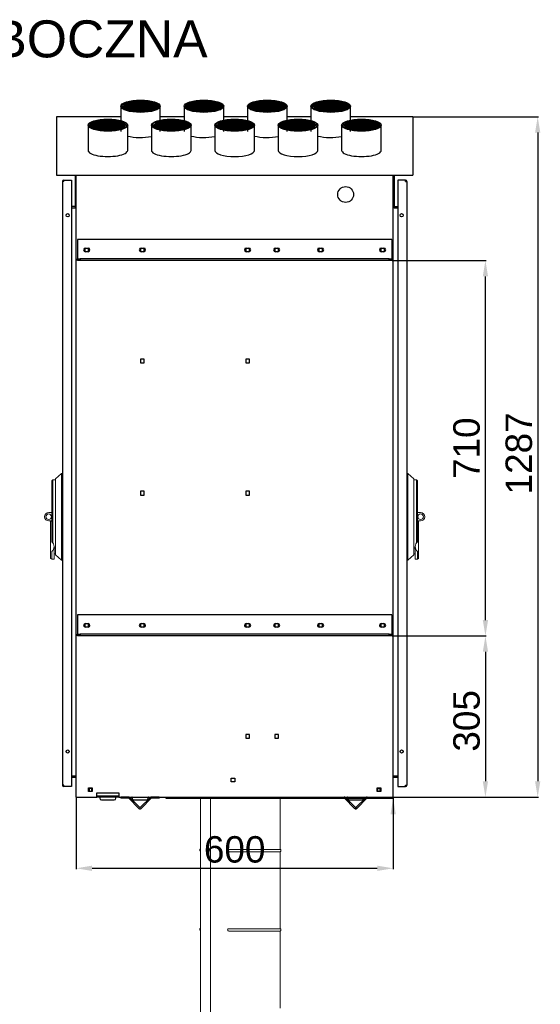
# Model space of a CAD drawing. Header units: millimetres. Extents: x -11513 to 3649, y 2330 to 12522.
# Tile 72 of 76: x -7722 to -6737, y 10584 to 12446. Entities that reach past the tile are written whole.
import ezdxf

# ---------------------------------------------------------------- set-up
doc = ezdxf.new("R2010")
doc.units = ezdxf.units.MM
for name, color, linetype in [('Aparatura', 7, 'Continuous'), ('Default', 7, 'Continuous'), ('WG1-00-901-0035_', 7, 'Continuous'), ('WG1-00-903-0035_', 7, 'Continuous'), ('WG1-00-904-0035_', 7, 'Continuous'), ('WG1-00-905-0005_', 7, 'Continuous'), ('WG1-00-906-0035_', 7, 'Continuous'), ('WG1-00-907-0004_', 7, 'Continuous'), ('WG1-00-908-0004_', 7, 'Continuous'), ('WG1-00-911-0004_', 7, 'Continuous'), ('WG1-00-912-0004_', 7, 'Continuous'), ('WG1-00-913-0035_', 7, 'Continuous'), ('WG1-00-923-0000_', 7, 'Continuous')]:
    doc.layers.add(name, color=color, linetype=linetype)
doc.styles.add('Arial h-50', font='ARIAL.TTF', dxfattribs={"height": 50})
doc.styles.add('Arial h-70', font='ARIAL.TTF', dxfattribs={"height": 70})

# ---------------------------------------------------------------- blocks, each defined once
blk = doc.blocks.new('elewacja boczna cz2')
at = {"color": 251}
for p, q in [((421.2, 1974.2), (657.9, 1974.2)), ((656.6, 1944.2), (656.6, 717.2)), ((381.2, 1702.2), (559, 1702.2)), ((557.7, 1022.2), (557.7, 1672.2)), ((381.2, 992.2), (559, 992.2)), ((381.2, 992.2), (559, 992.2)), ((557.7, 962.2), (557.7, 717.2)), ((-216.9, 686.6), (-216.9, 551.3)), ((162.6, 685), (384.3, 685)), ((381.2, 687.2), (559, 687.2)), ((383.1, 686.6), (383.1, 551.3)), ((383.7, 687.2), (657.9, 687.2)), ((-186.9, 552.6), (353.1, 552.6))]:
    blk.add_line(p, q, dxfattribs=at)
for points in [[(-123.6, 1987.3), (-130.4, 1993.7), (-123.6, 2000.2)], [(-117, 1985.8), (-123.6, 2000.2), (-117, 2001.7)], [(-123.6, 1987.3), (-123.6, 2000.2), (-117, 1985.8)], [(-109.9, 1984.2), (-117, 2001.7), (-109.9, 2003.3)], [(-117, 1985.8), (-117, 2001.7), (-109.9, 1984.2)], [(-105.9, 1983.3), (-109.9, 2003.3), (-105.9, 2004.2)], [(-109.9, 1984.2), (-109.9, 2003.3), (-105.9, 1983.3)], [(-105.9, 1983.3), (-105.9, 2004.2), (-83.9, 1983.3)], [(-83.9, 1983.3), (-105.9, 2004.2), (-83.9, 2004.2)], [(-66.2, 1987.3), (-83.9, 2004.2), (-66.2, 2000.2)], [(-83.9, 1983.3), (-83.9, 2004.2), (-66.2, 1987.3)], [(-66.2, 1987.3), (-66.2, 2000.2), (-59.4, 1993.7)], [(-3.7, 1987.4), (-10.4, 1993.9), (-3.7, 2000.3)], [(2.9, 1986), (-3.7, 2000.3), (2.9, 2001.8)], [(-3.7, 1987.4), (-3.7, 2000.3), (2.9, 1986)], [(10.1, 1984.4), (2.9, 2001.8), (10.1, 2003.4)], [(2.9, 1986), (2.9, 2001.8), (10.1, 1984.4)], [(14.1, 1983.4), (10.1, 2003.4), (14.1, 2004.3)], [(10.1, 1984.4), (10.1, 2003.4), (14.1, 1983.4)], [(36, 1983.4), (14.1, 2004.3), (36, 2004.3)], [(14.1, 1983.4), (14.1, 2004.3), (36, 1983.4)], [(53.8, 1987.4), (36, 2004.3), (53.8, 2000.3)], [(36, 1983.4), (36, 2004.3), (53.8, 1987.4)], [(53.8, 1987.4), (53.8, 2000.3), (60.6, 1993.9)], [(116, 1987.6), (109.3, 1994.1), (116, 2000.5)], [(122.6, 1986.1), (116, 2000.5), (122.6, 2002)], [(116, 1987.6), (116, 2000.5), (122.6, 1986.1)], [(129.8, 1984.5), (122.6, 2002), (129.8, 2003.6)], [(122.6, 1986.1), (122.6, 2002), (129.8, 1984.5)], [(133.8, 1983.6), (129.8, 2003.6), (133.8, 2004.5)], [(129.8, 1984.5), (129.8, 2003.6), (133.8, 1983.6)], [(133.8, 1983.6), (133.8, 2004.5), (155.7, 1983.6)], [(155.7, 1983.6), (133.8, 2004.5), (155.7, 2004.5)], [(173.5, 1987.6), (155.7, 2004.5), (173.5, 2000.5)], [(155.7, 1983.6), (155.7, 2004.5), (173.5, 1987.6)], [(173.5, 1987.6), (173.5, 2000.5), (180.3, 1994.1)], [(236.5, 1987.7), (229.7, 1994.2), (236.5, 2000.6)], [(243.1, 1986.3), (236.5, 2000.6), (243.1, 2002.1)], [(236.5, 1987.7), (236.5, 2000.6), (243.1, 1986.3)], [(250.2, 1984.7), (243.1, 2002.1), (250.2, 2003.7)], [(243.1, 1986.3), (243.1, 2002.1), (250.2, 1984.7)], [(254.3, 1983.7), (250.2, 2003.7), (254.3, 2004.6)], [(250.2, 1984.7), (250.2, 2003.7), (254.3, 1983.7)], [(276.2, 1983.7), (254.3, 2004.6), (276.2, 2004.6)], [(254.3, 1983.7), (254.3, 2004.6), (276.2, 1983.7)], [(276.2, 1983.7), (276.2, 2004.6), (294, 1987.7)], [(294, 1987.7), (276.2, 2004.6), (294, 2000.6)], [(294, 1987.7), (294, 2000.6), (300.7, 1994.2)], [(-186, 1951.7), (-192.8, 1958.1), (-186, 1964.6)], [(-179.4, 1950.2), (-186, 1964.6), (-179.4, 1966)], [(-186, 1951.7), (-186, 1964.6), (-179.4, 1950.2)], [(-172.3, 1948.6), (-179.4, 1966), (-172.3, 1967.6)], [(-179.4, 1950.2), (-179.4, 1966), (-172.3, 1948.6)], [(-168.2, 1947.7), (-172.3, 1967.6), (-168.2, 1968.5)], [(-172.3, 1948.6), (-172.3, 1967.6), (-168.2, 1947.7)], [(-168.2, 1947.7), (-168.2, 1968.5), (-146.3, 1947.7)], [(-146.3, 1947.7), (-168.2, 1968.5), (-146.3, 1968.5)], [(-146.3, 1947.7), (-146.3, 1968.5), (-128.6, 1951.7)], [(-128.6, 1951.7), (-146.3, 1968.5), (-128.6, 1964.6)], [(-128.6, 1951.7), (-128.6, 1964.6), (-121.8, 1958.1)], [(-65.4, 1951.4), (-72.2, 1957.9), (-65.4, 1964.3)], [(-58.8, 1949.9), (-65.4, 1964.3), (-58.8, 1965.8)], [(-65.4, 1951.4), (-65.4, 1964.3), (-58.8, 1949.9)], [(-51.7, 1948.3), (-58.8, 1965.8), (-51.7, 1967.4)], [(-58.8, 1949.9), (-58.8, 1965.8), (-51.7, 1948.3)], [(-47.7, 1947.4), (-51.7, 1967.4), (-47.7, 1968.3)], [(-51.7, 1948.3), (-51.7, 1967.4), (-47.7, 1947.4)], [(-47.7, 1947.4), (-47.7, 1968.3), (-25.7, 1947.4)], [(-25.7, 1947.4), (-47.7, 1968.3), (-25.7, 1968.3)], [(-25.7, 1947.4), (-25.7, 1968.3), (-8, 1951.4)], [(-8, 1951.4), (-25.7, 1968.3), (-8, 1964.3)], [(-8, 1951.4), (-8, 1964.3), (-1.2, 1957.9)], [(54.5, 1951.6), (47.8, 1958), (54.5, 1964.5)], [(61.1, 1950.1), (54.5, 1964.5), (61.1, 1965.9)], [(54.5, 1951.6), (54.5, 1964.5), (61.1, 1950.1)], [(68.3, 1948.5), (61.1, 1965.9), (68.3, 1967.5)], [(61.1, 1950.1), (61.1, 1965.9), (68.3, 1948.5)], [(72.3, 1947.6), (68.3, 1967.5), (72.3, 1968.5)], [(68.3, 1948.5), (68.3, 1967.5), (72.3, 1947.6)], [(72.3, 1947.6), (72.3, 1968.5), (94.2, 1947.6)], [(94.2, 1947.6), (72.3, 1968.5), (94.2, 1968.5)], [(94.2, 1947.6), (94.2, 1968.5), (112, 1951.6)], [(112, 1951.6), (94.2, 1968.5), (112, 1964.5)], [(112, 1951.6), (112, 1964.5), (118.8, 1958)], [(174.2, 1951.8), (167.5, 1958.2), (174.2, 1964.7)], [(180.8, 1950.3), (174.2, 1964.7), (180.8, 1966.1)], [(174.2, 1951.8), (174.2, 1964.7), (180.8, 1950.3)], [(188, 1948.7), (180.8, 1966.1), (188, 1967.7)], [(180.8, 1950.3), (180.8, 1966.1), (188, 1948.7)], [(192, 1947.8), (188, 1967.7), (192, 1968.6)], [(188, 1948.7), (188, 1967.7), (192, 1947.8)], [(192, 1947.8), (192, 1968.6), (213.9, 1947.8)], [(213.9, 1947.8), (192, 1968.6), (213.9, 1968.6)], [(213.9, 1947.8), (213.9, 1968.6), (231.7, 1951.8)], [(231.7, 1951.8), (213.9, 1968.6), (231.7, 1964.7)], [(231.7, 1951.8), (231.7, 1964.7), (238.5, 1958.2)], [(294.7, 1951.9), (287.9, 1958.3), (294.7, 1964.8)], [(301.3, 1950.4), (294.7, 1964.8), (301.3, 1966.2)], [(294.7, 1951.9), (294.7, 1964.8), (301.3, 1950.4)], [(308.4, 1948.8), (301.3, 1966.2), (308.4, 1967.8)], [(301.3, 1950.4), (301.3, 1966.2), (308.4, 1948.8)], [(312.5, 1947.9), (308.4, 1967.8), (312.5, 1968.8)], [(308.4, 1948.8), (308.4, 1967.8), (312.5, 1947.9)], [(312.5, 1947.9), (312.5, 1968.8), (334.4, 1947.9)], [(334.4, 1947.9), (312.5, 1968.8), (334.4, 1968.8)], [(334.4, 1947.9), (334.4, 1968.8), (352.2, 1951.9)], [(352.2, 1951.9), (334.4, 1968.8), (352.2, 1964.8)], [(352.2, 1951.9), (352.2, 1964.8), (358.9, 1958.3)]]:
    blk.add_solid(points)
for points in [[(661.6, 1944.2), (651.6, 1944.2), (656.6, 1974.2)], [(562.7, 1672.2), (552.7, 1672.2), (557.7, 1702.2)], [(552.7, 1022.2), (562.7, 1022.2), (557.7, 992.2)], [(562.7, 962.2), (552.7, 962.2), (557.7, 992.2)], [(552.7, 717.2), (562.7, 717.2), (557.7, 687.2)], [(651.6, 717.2), (661.6, 717.2), (656.6, 687.2)], [(388.1, 655), (378.1, 655), (383.1, 685)], [(-186.9, 557.6), (-186.9, 547.6), (-216.9, 552.6)], [(353.1, 547.6), (353.1, 557.6), (383.1, 552.6)]]:
    blk.add_solid(points, dxfattribs=at)
at = {"layer": 'Aparatura', "lineweight": 5}
for p, q in [((-262.9, 1152.1), (-262.9, 1137.6)), ((429.1, 1152.1), (429.1, 1137.6))]:
    blk.add_line(p, q, dxfattribs=at)
at = {"layer": 'Aparatura', "linetype": 'Continuous'}
blk.add_line((-21.7, 685.2), (128.3, 685.2), dxfattribs=at)
at = {"layer": 'Aparatura', "lineweight": 5}
for points in [[(-242.9, 1299.6), (-244.9, 1299.6), (-256, 1289.6), (-256, 1287.6), (-261, 1287.6), (-262.9, 1285.6), (-262.9, 1217.6)], [(-261, 1287.6), (-261, 1168.2)], [(-256, 1287.6), (-256, 1147.6)], [(-244.9, 1135.6), (-244.9, 1299.6)], [(-242.9, 1299.6), (-242.9, 1135.6)], [(409.1, 1299.6), (409.1, 1135.6)], [(409.1, 1299.6), (411.1, 1299.6), (422.1, 1289.6), (422.1, 1287.6), (427.1, 1287.6), (429.1, 1285.6), (429.1, 1217.6)], [(411.1, 1135.6), (411.1, 1299.6)], [(422.1, 1287.6), (422.1, 1147.6)], [(427.1, 1287.6), (427.1, 1168.2)], [(-262.9, 1170.2), (-262.9, 1217.6)], [(429.1, 1170.2), (429.1, 1217.6)], [(-265.2, 1209.2), (-262.9, 1209.2)], [(-265.2, 1138.6), (-265.2, 1209.2)], [(431.3, 1209.2), (429.1, 1209.2)], [(431.3, 1138.6), (431.3, 1209.2)], [(-256, 1160.2), (-258.5, 1157.7), (-258.5, 1137.6), (-262.9, 1137.6), (-265.2, 1138.6)], [(422.1, 1160.2), (424.6, 1157.7), (424.6, 1137.6), (429.1, 1137.6), (431.3, 1138.6)], [(-242.9, 1135.6), (-244.9, 1135.6), (-256, 1145.6), (-256, 1147.6), (-258.5, 1147.6)], [(409.1, 1135.6), (411.1, 1135.6), (422.1, 1145.6), (422.1, 1147.6), (424.6, 1147.6)]]:
    blk.add_lwpolyline(points, dxfattribs=at)
at = {"layer": 'Aparatura', "color": 54, "lineweight": 5}
for points in [[(-268.9, 1209.6), (-262.9, 1209.6), (-262.9, 1225.6), (-268.9, 1225.6)], [(435, 1209.6), (429.1, 1209.6), (429.1, 1225.6), (435, 1225.6)]]:
    blk.add_lwpolyline(points, dxfattribs=at)
for centre in [(-268.9, 1217.6), (435, 1217.6)]:
    blk.add_circle(centre, 5.25, dxfattribs=at)
for centre, start, end in [((-268.9, 1217.6), 90, 270), ((435, 1217.6), 270, 90)]:
    blk.add_arc(centre, 8, start, end, dxfattribs=at)
at = {"layer": 'Aparatura', "lineweight": 5}
for centre, start, end in [((-270.5, 1161.2), 309.8571, 50.1429), ((436.6, 1161.2), 129.8571, 230.1429)]:
    blk.add_arc(centre, 11.8, start, end, dxfattribs=at)
at = {"layer": 'Default', "lineweight": 5}
for points in [[(20.2, 685.2), (20.2, 685.2), (18.2, 685.2), (18.2, 685.2)], [(18.2, 685.2), (18.2, 685.2), (18.2, 685.2), (18.2, 685.2)], [(18.2, 685.2), (18.2, 685.2), (18.2, 187.2), (18.2, 187.2)], [(19.2, 685.2), (19.2, 685.2), (19.2, 685.2), (19.2, 685.2)], [(20.2, 685.2), (20.2, 685.2), (20.2, 685.2), (20.2, 685.2)], [(20.2, 685.2), (20.2, 685.2), (37.2, 685.2), (37.2, 685.2)], [(21.2, 686.2), (21.2, 686.2), (21.2, 687.2), (21.2, 687.2)], [(21.2, 686.2), (21.2, 686.2), (167.2, 686.2), (167.2, 686.2)], [(21.2, 685.2), (21.2, 685.2), (21.2, 685.2), (21.2, 685.2)], [(37.2, 685.2), (37.2, 685.2), (37.2, 187.2), (37.2, 187.2)], [(167.2, 686.2), (167.2, 686.2), (167.2, 687.2), (167.2, 687.2)], [(167.2, 685.2), (167.2, 685.2), (169.2, 685.2), (169.2, 685.2)], [(167.2, 685.2), (167.2, 685.2), (167.2, 685.2), (167.2, 685.2)], [(169.2, 685.2), (169.2, 685.2), (169.2, 588.4), (169.2, 588.4)], [(169.2, 685.2), (169.2, 685.2), (169.2, 685.2), (169.2, 685.2)], [(204.2, 687.2), (204.2, 687.2), (204.2, 685.2), (204.2, 685.2)], [(17.7, 588.7), (17.3, 588.6), (17, 588.2), (17, 587.7)], [(17, 586.7), (17, 586.7), (17, 587.7), (17, 587.7)], [(17, 586.7), (17, 586.3), (17.3, 585.9), (17.7, 585.8)], [(18.2, 588.8), (18.2, 588.8), (17.7, 588.7), (17.7, 588.7)], [(18.2, 585.6), (18.2, 585.6), (17.7, 585.8), (17.7, 585.8)], [(71.9, 588.4), (71.9, 588.4), (167.2, 588.4), (167.2, 588.4)], [(71.9, 584), (71.9, 584), (167.2, 584), (167.2, 584)], [(167.2, 588.4), (167.2, 588.4), (169.2, 588.4), (169.2, 588.4)], [(167.2, 584), (167.2, 584), (169.2, 584), (169.2, 584)], [(169.2, 588.4), (169.2, 588.4), (170, 588.2), (170, 588.2)], [(170, 584.3), (170, 584.3), (169.2, 584), (169.2, 584)], [(169.2, 584), (169.2, 584), (169.2, 438.4), (169.2, 438.4)], [(170.7, 587.2), (170.7, 587.7), (170.4, 588.1), (170, 588.2)], [(170, 584.3), (170.4, 584.4), (170.7, 584.8), (170.7, 585.2)], [(170.7, 587.2), (170.7, 587.2), (170.7, 585.2), (170.7, 585.2)], [(17.7, 438.7), (17.3, 438.6), (17, 438.2), (17, 437.7)], [(17, 436.7), (17, 436.7), (17, 437.7), (17, 437.7)], [(17, 436.7), (17, 436.3), (17.3, 435.9), (17.7, 435.8)], [(18.2, 438.8), (18.2, 438.8), (17.7, 438.7), (17.7, 438.7)], [(18.2, 435.6), (18.2, 435.6), (17.7, 435.8), (17.7, 435.8)], [(71.9, 438.4), (71.9, 438.4), (167.2, 438.4), (167.2, 438.4)], [(71.9, 434), (71.9, 434), (167.2, 434), (167.2, 434)], [(167.2, 438.4), (167.2, 438.4), (169.2, 438.4), (169.2, 438.4)], [(167.2, 434), (167.2, 434), (169.2, 434), (169.2, 434)], [(169.2, 438.4), (169.2, 438.4), (170, 438.2), (170, 438.2)], [(170, 434.3), (170, 434.3), (169.2, 434), (169.2, 434)], [(169.2, 434), (169.2, 434), (169.2, 288.4), (169.2, 288.4)], [(170.7, 437.2), (170.7, 437.7), (170.4, 438.1), (170, 438.2)], [(170, 434.3), (170.4, 434.4), (170.7, 434.8), (170.7, 435.2)], [(170.7, 437.2), (170.7, 437.2), (170.7, 435.2), (170.7, 435.2)]]:
    blk.add_open_spline(points, degree=3, dxfattribs=at)
for points in [[(71.9, 588.4), (71.1, 588.4), (70.4, 588), (70, 587.3), (70, 587.3), (69.6, 586.6), (69.6, 585.8), (70, 585.1), (70, 585.1), (70.4, 584.5), (71.1, 584), (71.9, 584)], [(71.9, 438.4), (71.1, 438.4), (70.4, 438), (70, 437.3), (70, 437.3), (69.6, 436.6), (69.6, 435.8), (70, 435.1), (70, 435.1), (70.4, 434.5), (71.1, 434), (71.9, 434)]]:
    blk.add_open_spline(points, degree=3, knots=[0, 0, 0, 0, 0.25, 0.25, 0.25, 0.25, 0.5, 0.5, 0.5, 0.5, 1, 1, 1, 1], dxfattribs=at)
at = {"layer": 'WG1-00-901-0035_', "color": 7, "linetype": 'Continuous'}
for p, q in [((-216.9, 687.2), (-216.9, 1863.7)), ((383.1, 687.2), (383.1, 1863.7)), ((-225.9, 1802.2), (-218.9, 1802.2)), ((385.1, 1802.2), (392.1, 1802.2)), ((-200.4, 1725.6), (-200.4, 1718.9)), ((-193.4, 1718.9), (-193.4, 1725.6)), ((-94.9, 1725.6), (-94.9, 1718.9)), ((-87.9, 1718.9), (-87.9, 1725.6)), ((104.1, 1725.6), (104.1, 1718.9)), ((111.1, 1718.9), (111.1, 1725.6)), ((159.1, 1725.6), (159.1, 1718.9)), ((166.1, 1718.9), (166.1, 1725.6)), ((242.1, 1725.6), (242.1, 1718.9)), ((249.1, 1718.9), (249.1, 1725.6)), ((359.6, 1725.6), (359.6, 1718.9)), ((366.6, 1718.9), (366.6, 1725.6)), ((-94.9, 1515.7), (-94.9, 1508.7)), ((-87.9, 1515.7), (-94.9, 1515.7)), ((-94.9, 1508.7), (-87.9, 1508.7)), ((-87.9, 1508.7), (-87.9, 1515.7)), ((104.1, 1515.7), (104.1, 1508.7)), ((111.1, 1515.7), (104.1, 1515.7)), ((104.1, 1508.7), (111.1, 1508.7)), ((111.1, 1508.7), (111.1, 1515.7)), ((-94.9, 1265.7), (-94.9, 1258.7)), ((-87.9, 1265.7), (-94.9, 1265.7)), ((-94.9, 1258.7), (-87.9, 1258.7)), ((-87.9, 1258.7), (-87.9, 1265.7)), ((104.1, 1265.7), (104.1, 1258.7)), ((111.1, 1265.7), (104.1, 1265.7)), ((104.1, 1258.7), (111.1, 1258.7)), ((111.1, 1258.7), (111.1, 1265.7)), ((-200.4, 1015.6), (-200.4, 1008.9)), ((-193.4, 1008.9), (-193.4, 1015.6)), ((-94.9, 1015.6), (-94.9, 1008.9)), ((-87.9, 1008.9), (-87.9, 1015.6)), ((104.1, 1015.6), (104.1, 1008.9)), ((111.1, 1008.9), (111.1, 1015.6)), ((159.1, 1015.6), (159.1, 1008.9)), ((166.1, 1008.9), (166.1, 1015.6)), ((242.1, 1015.6), (242.1, 1008.9)), ((249.1, 1008.9), (249.1, 1015.6)), ((359.6, 1015.6), (359.6, 1008.9)), ((366.6, 1008.9), (366.6, 1015.6)), ((104.1, 805.7), (104.1, 798.7)), ((111.1, 805.7), (104.1, 805.7)), ((111.1, 798.7), (111.1, 805.7)), ((159.1, 805.7), (159.1, 798.7)), ((166.1, 805.7), (159.1, 805.7)), ((166.1, 798.7), (166.1, 805.7)), ((104.1, 798.7), (111.1, 798.7)), ((159.1, 798.7), (166.1, 798.7)), ((-217.7, 727.2), (-225.9, 727.2)), ((-217.7, 727.2), (-216.9, 727.2)), ((383.8, 727.2), (383.1, 727.2)), ((392.1, 727.2), (383.8, 727.2)), ((76.6, 716.2), (76.6, 723.2)), ((76.6, 723.2), (83.6, 723.2)), ((83.6, 716.2), (76.6, 716.2)), ((83.6, 723.2), (83.6, 716.2)), ((-193.4, 697.7), (-193.4, 704.7)), ((-193.4, 704.7), (-186.4, 704.7)), ((-186.4, 697.7), (-193.4, 697.7)), ((-186.4, 704.7), (-186.4, 697.7)), ((-177.9, 687.2), (-177.9, 695.2)), ((-177.9, 695.2), (-135.9, 695.2)), ((-135.9, 695.2), (-135.9, 687.2)), ((352.6, 697.7), (352.6, 704.7)), ((352.6, 704.7), (359.6, 704.7)), ((359.6, 697.7), (352.6, 697.7)), ((359.6, 704.7), (359.6, 697.7)), ((-216.9, 687.2), (-214.2, 687.2)), ((-214.2, 687.2), (-177.9, 687.2)), ((-135.9, 687.2), (380.3, 687.2)), ((380.3, 687.2), (383.1, 687.2))]:
    blk.add_line(p, q, dxfattribs=at)
blk.add_circle((293.1, 1827.2), 15, dxfattribs=at)
at = {"layer": 'WG1-00-903-0035_', "color": 7, "linetype": 'Continuous'}
for p, q in [((-225.9, 725.2), (-216.9, 725.2)), ((383.1, 725.2), (392.1, 725.2)), ((-192.4, 704.2), (-192.4, 697.7)), ((-192.4, 704.2), (-187.4, 704.2)), ((-187.4, 697.7), (-187.4, 704.2)), ((-177.9, 690), (-135.9, 690)), ((-135.9, 689.2), (-177.9, 689.2)), ((353.6, 704.2), (353.6, 697.7)), ((353.6, 704.2), (358.6, 704.2)), ((358.6, 697.7), (358.6, 704.2)), ((-135.9, 687.2), (-177.9, 687.2)), ((-171.9, 686.4), (-171.9, 685)), ((-169.2, 682.2), (-144.7, 682.2)), ((-141.9, 685), (-141.9, 686.4)), ((-110.9, 686.4), (-110.9, 685)), ((-108.2, 682.2), (-83.7, 682.2)), ((-80.9, 685), (-80.9, 686.4)), ((297.1, 686.4), (297.1, 685)), ((299.8, 682.2), (324.3, 682.2)), ((327.1, 685), (327.1, 686.4))]:
    blk.add_line(p, q, dxfattribs=at)
for centre, radius, start, end in [((-172.7, 686.4), 0.78, 0, 90), ((-169.2, 685), 2.78, 180, 270), ((-144.7, 685), 2.78, 270, 0), ((-141.2, 686.4), 0.78, 90, 180), ((-111.7, 686.4), 0.78, 0, 90), ((-108.2, 685), 2.78, 180, 270), ((-83.7, 685), 2.78, 270, 0), ((-80.2, 686.4), 0.78, 90, 180), ((296.3, 686.4), 0.78, 0, 90), ((299.8, 685), 2.78, 180, 270), ((324.3, 685), 2.78, 270, 0), ((327.8, 686.4), 0.78, 90, 180)]:
    blk.add_arc(centre, radius, start, end, dxfattribs=at)
at = {"layer": 'WG1-00-904-0035_', "color": 7, "linetype": 'Continuous'}
for p, q in [((-132.3, 687.2), (-132.3, 685.2)), ((-117.6, 687.2), (-132.3, 687.2)), ((-132.3, 687.2), (-132.3, 685.2)), ((-117.6, 685.2), (-132.3, 685.2)), ((-132.3, 685.2), (-132.3, 685.2)), ((-98, 666), (-117.1, 685)), ((-96.6, 667.4), (-115.6, 686.4)), ((-76.5, 686.4), (-95.5, 667.4)), ((-76.5, 686.4), (-95.5, 667.4)), ((-75.1, 685), (-94.1, 666)), ((-59.9, 687.2), (-74.5, 687.2)), ((-59.9, 685.2), (-74.5, 685.2)), ((-59.9, 687.2), (-59.9, 685.2)), ((-59.9, 687.2), (-59.9, 687.2)), ((276, 687.2), (276, 685.2)), ((290.6, 685.2), (276, 685.2)), ((310.2, 666), (291.2, 685)), ((311.6, 667.4), (292.6, 686.4)), ((331.8, 686.4), (312.7, 667.4)), ((333.2, 685), (314.1, 666)), ((348.4, 685.2), (333.7, 685.2)), ((348.4, 687.2), (348.4, 685.2))]:
    blk.add_line(p, q, dxfattribs=at)
for centre, radius, start, end in [((-117.6, 684.4), 2.78, 45, 90), ((-117.6, 684.4), 0.78, 45, 90), ((-74.5, 684.4), 2.78, 90, 135), ((-74.5, 684.4), 0.78, 90, 135), ((290.6, 684.4), 2.78, 45, 90), ((290.6, 684.4), 0.78, 45, 90), ((333.7, 684.4), 2.78, 90, 135), ((333.7, 684.4), 0.78, 90, 135), ((-96.1, 667.9), 2.78, 225, 315), ((-96.1, 667.9), 0.78, 225, 315), ((-96.1, 667.9), 0.78, 225, 315), ((312.2, 667.9), 2.78, 225, 315), ((312.2, 667.9), 0.78, 225, 315)]:
    blk.add_arc(centre, radius, start, end, dxfattribs=at)
at = {"layer": 'WG1-00-905-0005_', "color": 7, "linetype": 'Continuous'}
for p, q in [((-47.4, 687.2), (-47.4, 685.2)), ((-47.4, 685.2), (167.6, 685.2)), ((167.6, 687.2), (167.6, 685.2))]:
    blk.add_line(p, q, dxfattribs=at)
at = {"layer": 'WG1-00-906-0035_', "color": 7, "linetype": 'Continuous'}
for p, q in [((-189.4, 1974.2), (-254.4, 1974.2)), ((-254.4, 1974.2), (-254.4, 1974.1)), ((-132.6, 1974.2), (-189.4, 1974.2)), ((-12.6, 1974.2), (-57.6, 1974.2)), ((107.4, 1974.2), (62.4, 1974.2)), ((227.4, 1974.2), (182.4, 1974.2)), ((420.6, 1974.2), (302.4, 1974.2)), ((420.6, 1974.2), (420.6, 1974.1)), ((-254.4, 1974.1), (-254.4, 1880.3)), ((420.6, 1974.1), (420.6, 1880.3)), ((-254.4, 1880.3), (-254.4, 1877.7)), ((-254.4, 1877.7), (-254.4, 1863.7)), ((-254.4, 1863.7), (420.6, 1863.7)), ((420.6, 1880.3), (420.6, 1877.7)), ((420.6, 1877.7), (420.6, 1863.7))]:
    blk.add_line(p, q, dxfattribs=at)
at = {"layer": 'WG1-00-907-0004_', "color": 7, "linetype": 'Continuous'}
for p, q in [((385.1, 1863.7), (385.1, 1802.2)), ((385.1, 1802.2), (383.1, 1802.2)), ((385.8, 1804.2), (392.1, 1804.2))]:
    blk.add_line(p, q, dxfattribs=at)
for radius, start in [(0.78, 180), (2.78, 253.7054)]:
    blk.add_arc((385.8, 1805), radius, start, 270, dxfattribs=at)
at = {"layer": 'WG1-00-908-0004_', "color": 7, "linetype": 'Continuous'}
for p, q in [((-218.9, 1863.7), (-218.9, 1802.2)), ((-219.7, 1804.2), (-225.9, 1804.2)), ((-218.9, 1802.2), (-216.9, 1802.2))]:
    blk.add_line(p, q, dxfattribs=at)
for radius, end in [(0.78, 0), (2.78, 286.2946)]:
    blk.add_arc((-219.7, 1805), radius, 270, end, dxfattribs=at)
at = {"layer": 'WG1-00-911-0004_', "color": 7, "linetype": 'Continuous'}
for p, q in [((392.1, 1854.2), (392.1, 707.2)), ((406.3, 1854.2), (392.1, 1854.2)), ((406.3, 1851.4), (406.3, 1854.2)), ((406.3, 1851.4), (409.1, 1851.4)), ((409.1, 1851.4), (409.1, 710)), ((406.3, 707.2), (406.3, 710)), ((406.3, 710), (409.1, 710)), ((392.1, 707.2), (406.3, 707.2))]:
    blk.add_line(p, q, dxfattribs=at)
for centre in [(399.1, 1787.9), (399.1, 773.5)]:
    blk.add_circle(centre, 3, dxfattribs=at)
for centre, radius, start, end in [((406.3, 1851.4), 2.78, 0, 90), ((406.3, 1851.4), 0.78, 0, 90), ((406.3, 710), 0.78, 270, 0), ((406.3, 710), 2.78, 270, 0)]:
    blk.add_arc(centre, radius, start, end, dxfattribs=at)
at = {"layer": 'WG1-00-912-0004_', "color": 7, "linetype": 'Continuous'}
for p, q in [((-240.2, 1851.4), (-242.9, 1851.4)), ((-242.9, 1851.4), (-242.9, 710)), ((-240.2, 1854.2), (-225.9, 1854.2)), ((-240.2, 1851.4), (-240.2, 1854.2)), ((-225.9, 1854.2), (-225.9, 707.2)), ((-240.2, 710), (-242.9, 710)), ((-240.2, 707.2), (-240.2, 710)), ((-225.9, 707.2), (-240.2, 707.2))]:
    blk.add_line(p, q, dxfattribs=at)
for centre in [(-232.9, 1787.9), (-232.9, 773.5)]:
    blk.add_circle(centre, 3, dxfattribs=at)
for centre, radius, start, end in [((-240.2, 1851.4), 2.78, 90, 180), ((-240.2, 1851.4), 0.78, 90, 180), ((-240.2, 710), 2.78, 180, 270), ((-240.2, 710), 0.78, 180, 270)]:
    blk.add_arc(centre, radius, start, end, dxfattribs=at)
at = {"layer": 'WG1-00-913-0035_', "color": 7, "linetype": 'Continuous'}
for p, q in [((-214.4, 1742.2), (-214.4, 1707.2)), ((380.6, 1742.2), (-214.4, 1742.2)), ((380.6, 1742.2), (380.6, 1707.2)), ((-199.4, 1725.7), (-194.4, 1725.7)), ((-194.4, 1718.7), (-199.4, 1718.7)), ((-93.9, 1725.7), (-88.9, 1725.7)), ((-88.9, 1718.7), (-93.9, 1718.7)), ((105.1, 1725.7), (110.1, 1725.7)), ((110.1, 1718.7), (105.1, 1718.7)), ((160.1, 1725.7), (165.1, 1725.7)), ((165.1, 1718.7), (160.1, 1718.7)), ((243.1, 1725.7), (248.1, 1725.7)), ((248.1, 1718.7), (243.1, 1718.7)), ((360.6, 1725.7), (365.6, 1725.7)), ((365.6, 1718.7), (360.6, 1718.7)), ((-214.4, 1707.2), (-214.4, 1705.2)), ((-214.4, 1705.2), (-209.4, 1705.2)), ((-214.4, 1702.2), (-214.4, 1705.2)), ((-209.4, 1702.2), (-214.4, 1702.2)), ((-209.4, 1705.2), (-209.4, 1702.2)), ((375.6, 1705.2), (-209.4, 1705.2)), ((375.6, 1702.2), (-209.4, 1702.2)), ((375.6, 1705.2), (380.6, 1705.2)), ((375.6, 1702.2), (375.6, 1705.2)), ((380.6, 1702.2), (375.6, 1702.2)), ((380.6, 1707.2), (380.6, 1705.2)), ((380.6, 1705.2), (380.6, 1702.2)), ((-214.4, 1032.2), (-214.4, 997.2)), ((380.6, 1032.2), (-214.4, 1032.2)), ((380.6, 1032.2), (380.6, 997.2)), ((-199.4, 1015.7), (-194.4, 1015.7)), ((-194.4, 1008.7), (-199.4, 1008.7)), ((-93.9, 1015.7), (-88.9, 1015.7)), ((-88.9, 1008.7), (-93.9, 1008.7)), ((105.1, 1015.7), (110.1, 1015.7)), ((110.1, 1008.7), (105.1, 1008.7)), ((160.1, 1015.7), (165.1, 1015.7)), ((165.1, 1008.7), (160.1, 1008.7)), ((243.1, 1015.7), (248.1, 1015.7)), ((248.1, 1008.7), (243.1, 1008.7)), ((360.6, 1015.7), (365.6, 1015.7)), ((365.6, 1008.7), (360.6, 1008.7)), ((-214.4, 997.2), (-214.4, 995.2)), ((-214.4, 995.2), (-209.4, 995.2)), ((-214.4, 992.2), (-214.4, 995.2)), ((-209.4, 992.2), (-214.4, 992.2)), ((-209.4, 995.2), (-209.4, 992.2)), ((375.6, 995.2), (-209.4, 995.2)), ((375.6, 992.2), (-209.4, 992.2)), ((375.6, 995.2), (380.6, 995.2)), ((375.6, 992.2), (375.6, 995.2)), ((380.6, 992.2), (375.6, 992.2)), ((380.6, 997.2), (380.6, 995.2)), ((380.6, 995.2), (380.6, 992.2))]:
    blk.add_line(p, q, dxfattribs=at)
for centre, start, end in [((-199.4, 1722.2), 90, 270), ((-194.4, 1722.2), 270, 90), ((-93.9, 1722.2), 90, 270), ((-88.9, 1722.2), 270, 90), ((105.1, 1722.2), 90, 270), ((110.1, 1722.2), 270, 90), ((160.1, 1722.2), 90, 270), ((165.1, 1722.2), 270, 90), ((243.1, 1722.2), 90, 270), ((248.1, 1722.2), 270, 90), ((360.6, 1722.2), 90, 270), ((365.6, 1722.2), 270, 90), ((-199.4, 1012.2), 90, 270), ((-194.4, 1012.2), 270, 90), ((-93.9, 1012.2), 90, 270), ((-88.9, 1012.2), 270, 90), ((105.1, 1012.2), 90, 270), ((110.1, 1012.2), 270, 90), ((160.1, 1012.2), 90, 270), ((165.1, 1012.2), 270, 90), ((243.1, 1012.2), 90, 270), ((248.1, 1012.2), 270, 90), ((360.6, 1012.2), 90, 270), ((365.6, 1012.2), 270, 90)]:
    blk.add_arc(centre, 3.5, start, end, dxfattribs=at)
at = {"layer": 'WG1-00-923-0000_', "color": 7, "linetype": 'Continuous'}
for p, q in [((-132.6, 1994), (-132.6, 1946.5)), ((-57.6, 1946.5), (-57.6, 1994)), ((-12.6, 1994), (-12.6, 1946.5)), ((62.4, 1946.5), (62.4, 1994)), ((107.4, 1994), (107.4, 1946.5)), ((182.4, 1946.5), (182.4, 1994)), ((227.4, 1994), (227.4, 1946.5)), ((302.4, 1946.5), (302.4, 1994)), ((-194.4, 1958.2), (-194.4, 1910.6)), ((-119.4, 1910.6), (-119.4, 1958.2)), ((-74.4, 1958.2), (-74.4, 1910.6)), ((0.6, 1910.6), (0.6, 1958.2)), ((45.6, 1958.2), (45.6, 1910.6)), ((120.6, 1910.6), (120.6, 1958.2)), ((165.6, 1958.2), (165.6, 1910.6)), ((240.6, 1910.6), (240.6, 1958.2)), ((285.6, 1958.2), (285.6, 1910.6)), ((360.6, 1910.6), (360.6, 1958.2))]:
    blk.add_line(p, q, dxfattribs=at)
for centre, major_axis in [((-95.1, 1994), (-37.5, 0)), ((-95.1, 1994), (-35.5, 0)), ((24.9, 1994), (37.5, 0)), ((24.9, 1994), (35.5, 0)), ((144.9, 1994), (37.5, 0)), ((144.9, 1994), (35.5, 0)), ((264.9, 1994), (-37.5, 0)), ((264.9, 1994), (-35.5, 0)), ((-156.9, 1958.2), (-37.5, 0)), ((-156.9, 1958.2), (-35.5, 0)), ((-36.9, 1958.2), (-37.5, 0)), ((-36.9, 1958.2), (-35.5, 0)), ((83.1, 1958.2), (37.5, 0)), ((83.1, 1958.2), (35.5, 0)), ((203.1, 1958.2), (37.5, 0)), ((203.1, 1958.2), (35.5, 0)), ((323.1, 1958.2), (-37.5, 0)), ((323.1, 1958.2), (-35.5, 0))]:
    blk.add_ellipse(centre, major_axis=major_axis, ratio=0.309017, dxfattribs=at)
for centre, major_axis, start_param, end_param in [((-95.1, 1946.5), (-37.5, 0), 0.865576, 2.155315), ((24.9, 1946.5), (37.5, 0), 4.007168, 5.296908), ((144.9, 1946.5), (37.5, 0), 4.007168, 5.296908), ((264.9, 1946.5), (-37.5, 0), 0.865576, 2.155315), ((-156.9, 1910.6), (-37.5, 0), 0, 3.141593), ((-36.9, 1910.6), (-37.5, 0), 0, 3.141593), ((83.1, 1910.6), (37.5, 0), 3.141593, 6.283185), ((203.1, 1910.6), (37.5, 0), 3.141593, 6.283185), ((323.1, 1910.6), (-37.5, 0), 0, 3.141593)]:
    blk.add_ellipse(centre, major_axis=major_axis, ratio=0.309017, start_param=start_param, end_param=end_param, dxfattribs=at)
at = {"color": 1, "char_height": 50, "attachment_point": 5, "rotation": 90, "style": 'Arial h-50'}
for s, insert in [('710', (522.2, 1347.2)), ('1287', (621.1, 1337.4)), ('305', (522.2, 831.5))]:
    blk.add_mtext(s, dxfattribs=dict(at, insert=insert))
at = {"color": 1, "insert": (83.1, 588.1), "char_height": 50, "attachment_point": 5, "style": 'Arial h-50'}
blk.add_mtext('600', dxfattribs=at)

msp = doc.modelspace()

# ---------------------------------------------------------------- block references
msp.add_blockref('elewacja boczna cz2', (-7398.1, 10288.5))

# ---------------------------------------------------------------- texts
at = {"color": 3, "style": 'Arial h-70'}
msp.add_text('ELEWACJA BOCZNA', height=70, dxfattribs=at).set_placement((-8327.8, 12375))

doc.saveas('drawing.dxf')
